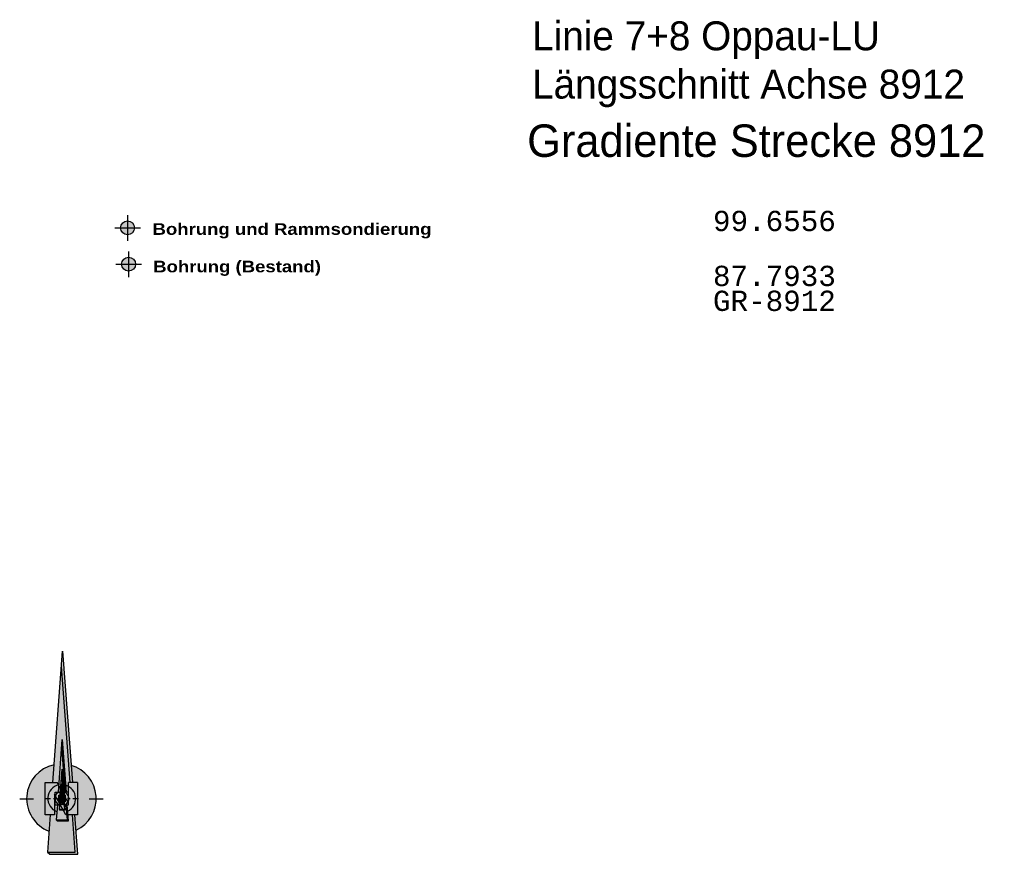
# Model space of a CAD drawing. Header units: metres. Extents: x 3458045 to 3462392, y 5482308 to 5484762.
# Tile 184 of 256: x 3459767 to 3459979, y 5483868 to 5484048. Entities that reach past the tile are written whole.
import ezdxf

# ---------------------------------------------------------------- set-up
doc = ezdxf.new("R2010")
doc.units = ezdxf.units.M
doc.layers.get('0').update_dxf_attribs({"linetype": 'CONTINUOUS'})
for name, color, linetype in [('$AUDIT-BAD-LAYER @ 0.05', 7, 'CONTINUOUS'), ('$AUDIT-BAD-LAYER @ 0.1', 7, 'CONTINUOUS'), ('$AUDIT-BAD-LAYER @ 0.2', 7, 'CONTINUOUS'), ('$AUDIT-BAD-LAYER @ 0.5', 7, 'CONTINUOUS'), ('BAUER_BK 2014', 1, 'CONTINUOUS'), ('BAUER_BK BESTAND', 170, 'CONTINUOUS'), ('SP_SYMB', 7, 'CONTINUOUS')]:
    doc.layers.add(name, color=color, linetype=linetype)
doc.styles.add('K_ISOCP', font='k_isocp.shx')
doc.styles.add('MONOTXT8', font='monotxtd.shx', dxfattribs={"width": 0.8})
doc.styles.get("Standard").update_dxf_attribs({"font": 'txt.shx'})

# ---------------------------------------------------------------- blocks, each defined once
blk = doc.blocks.new('NP01')
at = {"linetype": 'Continuous', "lineweight": 13}
blk.add_hatch(color=255, dxfattribs=at).paths.add_polyline_path([(1.473, -0.002), (1.469, -0.109), (1.458, -0.216), (1.44, -0.321), (1.414, -0.425), (1.38, -0.526), (1.34, -0.625), (1.292, -0.721), (1.238, -0.813), (1.178, -0.901), (1.111, -0.985), (1.038, -1.063), (0.96, -1.136), (0.878, -1.204), (0.79, -1.265), (0.698, -1.32), (0.603, -1.368), (0.683, -2.408), (-0.527, -2.408), (-0.627, -2.308), (-0.557, -1.408), (-0.656, -1.367), (-0.751, -1.319), (-0.843, -1.264), (-0.93, -1.203), (-1.013, -1.135), (-1.091, -1.062), (-1.164, -0.984), (-1.231, -0.9), (-1.291, -0.812), (-1.346, -0.72), (-1.393, -0.624), (-1.434, -0.525), (-1.467, -0.424), (-1.494, -0.32), (-1.512, -0.215), (-1.523, -0.109), (-1.527, -0.002), (-1.523, 0.105), (-1.511, 0.211), (-1.492, 0.316), (-1.466, 0.42), (-1.432, 0.521), (-1.391, 0.62), (-1.343, 0.716), (-1.288, 0.807), (-1.227, 0.895), (-1.16, 0.978), (-1.087, 1.057), (-1.009, 1.13), (-0.926, 1.197), (-0.838, 1.258), (-0.746, 1.312), (-0.651, 1.36), (-0.552, 1.401), (-0.451, 1.435), (-0.347, 1.462), (0.023, 6.362), (0.393, 1.432), (0.494, 1.398), (0.593, 1.357), (0.689, 1.31), (0.781, 1.255), (0.869, 1.195), (0.952, 1.128), (1.031, 1.055), (1.104, 0.977), (1.171, 0.894), (1.233, 0.806), (1.287, 0.715), (1.336, 0.619), (1.377, 0.521), (1.411, 0.419), (1.438, 0.316), (1.457, 0.211), (1.469, 0.104)])
at = {"linetype": 'Continuous', "lineweight": 25}
for points in [[(0.023, 6.362), (-0.027, 5.692), (0.353, 0.692), (0.453, 0.692)], [(0.683, -2.408), (-0.527, -2.408), (-0.627, -2.308), (0.573, -2.308), (0.453, -0.708), (0.553, -0.708)]]:
    blk.add_hatch(color=250, dxfattribs=at).paths.add_polyline_path(points)
at = {"color": 250, "linetype": 'ByBlock', "lineweight": 25}
for p, q in [((-0.397, 0.692), (0.023, 6.362)), ((0.023, 6.362), (0.453, 0.692)), ((0.353, 0.692), (-0.027, 5.692)), ((-0.727, -0.708), (-0.727, 0.692)), ((-0.727, 0.692), (-0.217, 0.692)), ((0.273, -0.198), (-0.217, 0.692)), ((0.273, -0.198), (0.273, 0.692)), ((0.673, 0.692), (0.273, 0.692)), ((0.673, 0.692), (0.673, -0.708)), ((0.163, -0.708), (-0.327, 0.182)), ((-0.327, 0.182), (-0.327, -0.708)), ((-1.827, -0.008), (-1.227, -0.008)), ((1.173, -0.008), (1.773, -0.008)), ((-0.327, -0.708), (-0.727, -0.708)), ((-0.507, -0.708), (-0.627, -2.308)), ((0.673, -0.708), (0.163, -0.708)), ((0.573, -2.308), (0.453, -0.708)), ((0.683, -2.408), (0.553, -0.708)), ((-0.627, -2.308), (0.573, -2.308))]:
    blk.add_line(p, q, dxfattribs=at)
at = {"color": 250, "linetype": 'ByBlock', "lineweight": 25, "flags": 128}
blk.add_lwpolyline([(-0.627, -2.308), (-0.527, -2.408), (0.683, -2.408)], dxfattribs=at)
at = {"color": 250, "linetype": 'ByBlock', "lineweight": 25}
for centre, radius, start, end in [((-0.026, -0.005), 1.501, 102.3439, 249.2863), ((-0.026, -0.008), 1.499, 294.812, 73.7664)]:
    blk.add_arc(centre, radius, start, end, dxfattribs=at)
blk = doc.blocks.new('*U9')
at = {"layer": '$AUDIT-BAD-LAYER @ 0.05', "transparency": 33554636, "xscale": 0.5, "yscale": 0.5, "zscale": 0.5}
blk.add_blockref('NP01', (3459654.93, 5483840.93), dxfattribs=at)
at = {"layer": '$AUDIT-BAD-LAYER @ 0.1', "transparency": 33554636}
blk.add_blockref('NP01', (3459654.93, 5483840.93), dxfattribs=at)
at = {"layer": '$AUDIT-BAD-LAYER @ 0.2', "transparency": 33554636, "xscale": 2, "yscale": 2, "zscale": 2}
blk.add_blockref('NP01', (3459654.93, 5483840.93), dxfattribs=at)
at = {"layer": '$AUDIT-BAD-LAYER @ 0.5', "transparency": 33554636, "xscale": 5, "yscale": 5, "zscale": 5}
blk.add_blockref('NP01', (3459654.93, 5483840.93), dxfattribs=at)

msp = doc.modelspace()

# ---------------------------------------------------------------- hatches: boundary and pattern name
at = {"layer": 'BAUER_BK 2014'}
h = msp.add_hatch(color=11, dxfattribs=at)
h.dxf.hatch_style = 1
h.paths.add_polyline_path([(3459791.7011, 5484003.3375, 1), (3459788.6999, 5484003.3375, 1)])
at = {"layer": 'BAUER_BK BESTAND'}
h = msp.add_hatch(color=161, dxfattribs=at)
h.dxf.hatch_style = 1
h.paths.add_polyline_path([(3459791.9196, 5483995.4894, 1), (3459788.9184, 5483995.4894, 1)])

# ---------------------------------------------------------------- linework, layer by layer
at = {"layer": 'BAUER_BK 2014'}
for p, q in [((3459790.2005, 5484006.0909), (3459790.2005, 5484000.5531)), ((3459787.4316, 5484003.3375), (3459792.9694, 5484003.3375))]:
    msp.add_line(p, q, dxfattribs=at)
msp.add_circle((3459790.2005, 5484003.3375), 1.5006, dxfattribs=at)
at = {"layer": 'BAUER_BK BESTAND', "color": 5}
for p, q in [((3459790.419, 5483998.2272), (3459790.419, 5483992.6895)), ((3459787.6501, 5483995.4583), (3459793.1879, 5483995.4583))]:
    msp.add_line(p, q, dxfattribs=at)
msp.add_circle((3459790.419, 5483995.4738), 1.5006, dxfattribs=at)

# ---------------------------------------------------------------- block references
at = {"layer": 'SP_SYMB'}
msp.add_blockref('*U9', (121.1295, 39.2384), dxfattribs=at)

# ---------------------------------------------------------------- texts
at = {"color": 6, "lineweight": 140, "style": 'K_ISOCP'}
msp.add_text('Gradiente Strecke 8912', height=7, dxfattribs=at).set_placement((3459876.409, 5484018.6404))
at = {"color": 1, "style": 'MONOTXT8'}
for s, p in [('99.6556', (3459916.4918, 5484002.6285)), ('87.7933', (3459916.4918, 5483990.7663)), ('GR-8912', (3459916.4918, 5483985.3913))]:
    msp.add_text(s, height=4.375, dxfattribs=at).set_placement(p)
at = {"color": 2, "lineweight": 35, "insert": (3459877.4616, 5484047.8927), "char_height": 6.25, "attachment_point": 1, "style": 'K_ISOCP'}
msp.add_mtext_dynamic_manual_height_columns('Linie 7+8 Oppau-LU\\PLängsschnitt Achse 8912', width=100.75734, gutter_width=4.375, heights=[0], dxfattribs=at)
at = {"layer": 'BAUER_BK 2014', "color": 7, "insert": (3459795.5905, 5484004.3169), "char_height": 2.5, "attachment_point": 1}
msp.add_mtext_dynamic_manual_height_columns('{\\fArial Black|b0|i0|c0|p34;Bohrung und Rammsondierung}', width=76.902954, gutter_width=12.5, heights=[0], dxfattribs=at)
at = {"layer": 'BAUER_BK BESTAND', "color": 7, "insert": (3459795.7268, 5483996.2285), "char_height": 2.5, "attachment_point": 1}
msp.add_mtext_dynamic_manual_height_columns('{\\fArial Black|b0|i0|c0|p34;Bohrung (Bestand)}', width=76.902954, gutter_width=12.5, heights=[0], dxfattribs=at)

doc.saveas('drawing.dxf')
